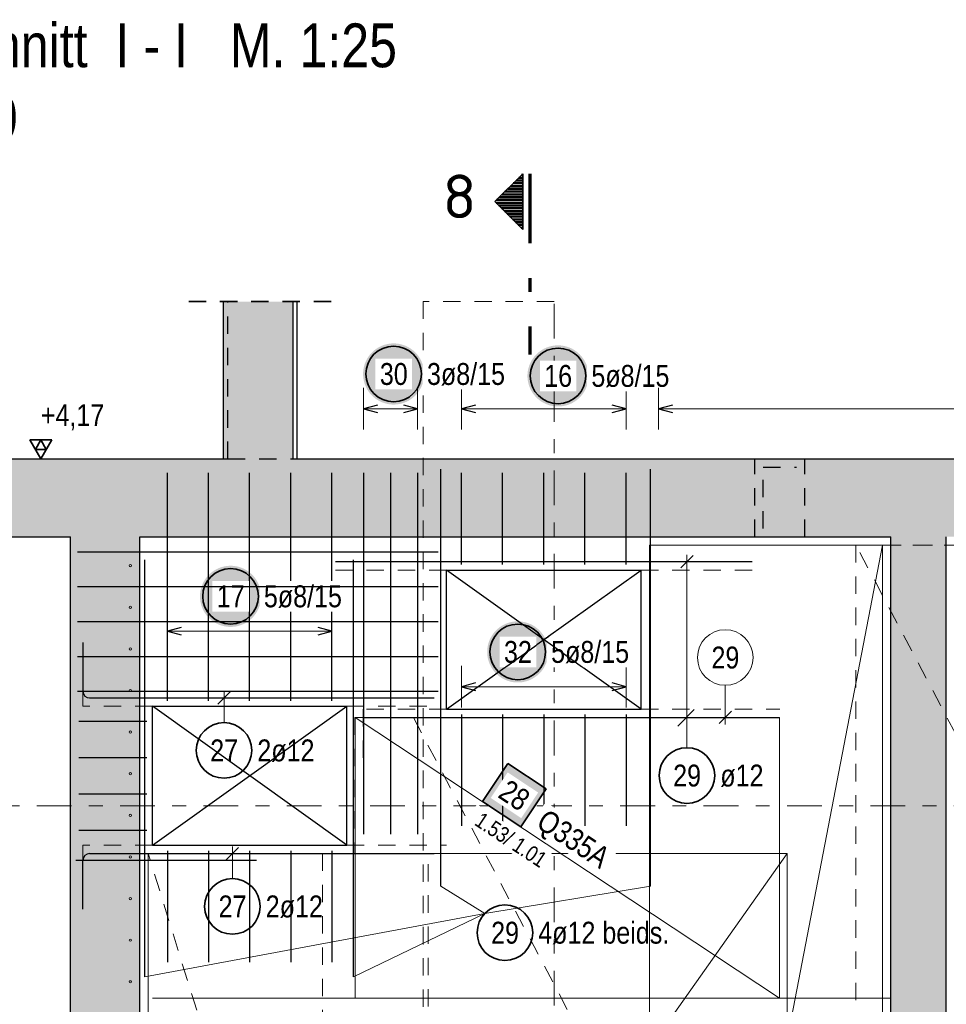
# Model space of a CAD drawing. Header units: millimetres. Extents: x 0 to 89.5, y 0 to 42.
# Tile 29 of 39: x 52.7 to 59.3, y 15 to 22.1. Entities that reach past the tile are written whole.
import ezdxf
from ezdxf.enums import TextEntityAlignment as Align

# ---------------------------------------------------------------- set-up
doc = ezdxf.new("R2010")
doc.units = ezdxf.units.MM
for name, pattern in [('DASHDOT', [1, 0.5, -0.25, 0, -0.25]), ('DASHDOTX2', [2, 1, -0.5, 0, -0.5]), ('HIDDEN', [0.375, 0.25, -0.125])]:
    doc.linetypes.add(name, pattern=pattern)
for name, color, linetype, lineweight in [('Achsen', 7, 'Continuous', 20), ('Bewehrung', 7, 'Continuous', 20), ('nplo', 7, 'Continuous', 20), ('Schraffuren', 7, 'Continuous', 20)]:
    doc.layers.add(name, color=color, linetype=linetype, lineweight=lineweight)
doc.styles.add('Arial Narrow', font='ARIALN.TTF')
doc.styles.add('isocp', font='isocp', dxfattribs={"width": 1.1})

msp = doc.modelspace()

# ---------------------------------------------------------------- hatches: boundary and pattern name
at = {"lineweight": 50}
h = msp.add_hatch(dxfattribs=at)
h.set_pattern_fill('Mau', color=4, scale=0.01, angle=-180, style=0, pattern_type=2)
h.set_pattern_definition([(-180, (0, 0), (2e-18, -0.02), [])])
h.paths.add_polyline_path([(56.294163, 20.588071), (56.294163, 20.988071), (56.094163, 20.788071)])
at = {"layer": 'Bewehrung', "lineweight": 25, "true_color": 0xffffff}
for points in [[(55.584779, 19.547543), (55.584645, 19.555221), (55.584243, 19.56289), (55.583574, 19.570539), (55.582638, 19.578161), (55.581436, 19.585746), (55.579971, 19.593284), (55.578244, 19.600766), (55.576256, 19.608183), (55.574011, 19.615527), (55.571511, 19.622788), (55.568759, 19.629957), (55.565759, 19.637025), (55.562513, 19.643985), (55.559027, 19.650827), (55.555304, 19.657543), (55.551349, 19.664125), (55.547167, 19.670566), (55.542762, 19.676856), (55.538141, 19.682989), (55.533308, 19.688956), (55.528271, 19.694752), (55.523033, 19.700368), (55.517604, 19.705798), (55.511987, 19.711035), (55.506192, 19.716073), (55.500224, 19.720906), (55.494091, 19.725527), (55.487801, 19.729931), (55.481361, 19.734114), (55.474779, 19.738069), (55.468062, 19.741792), (55.46122, 19.745278), (55.454261, 19.748523), (55.447192, 19.751524), (55.440023, 19.754276), (55.432762, 19.756776), (55.425419, 19.759021), (55.418002, 19.761008), (55.410519, 19.762736), (55.402981, 19.764201), (55.395397, 19.765402), (55.387775, 19.766338), (55.380125, 19.767007), (55.372457, 19.767409), (55.364779, 19.767543), (55.357101, 19.767409), (55.349432, 19.767007), (55.341782, 19.766338), (55.334161, 19.765402), (55.326576, 19.764201), (55.319038, 19.762736), (55.311556, 19.761008), (55.304138, 19.759021), (55.296795, 19.756776), (55.289534, 19.754276), (55.282365, 19.751524), (55.275297, 19.748523), (55.268337, 19.745278), (55.261495, 19.741792), (55.254779, 19.738069), (55.248196, 19.734114), (55.241756, 19.729931), (55.235466, 19.725527), (55.229333, 19.720906), (55.223365, 19.716073), (55.21757, 19.711035), (55.211954, 19.705798), (55.206524, 19.700368), (55.201287, 19.694752), (55.196249, 19.688956), (55.191416, 19.682989), (55.186795, 19.676856), (55.18239, 19.670566), (55.178208, 19.664125), (55.174253, 19.657543), (55.17053, 19.650827), (55.167044, 19.643985), (55.163799, 19.637025), (55.160798, 19.629957), (55.158046, 19.622788), (55.155546, 19.615527), (55.153301, 19.608183), (55.151314, 19.600766), (55.149586, 19.593284), (55.148121, 19.585746), (55.14692, 19.578161), (55.145984, 19.570539), (55.145315, 19.56289), (55.144913, 19.555221), (55.144779, 19.547543), (55.144913, 19.539865), (55.145315, 19.532197), (55.145984, 19.524547), (55.14692, 19.516925), (55.148121, 19.509341), (55.149586, 19.501803), (55.151314, 19.49432), (55.153301, 19.486903), (55.155546, 19.479559), (55.158046, 19.472299), (55.160798, 19.46513), (55.163799, 19.458061), (55.167044, 19.451102), (55.17053, 19.444259), (55.174253, 19.437543), (55.178208, 19.430961), (55.18239, 19.424521), (55.186795, 19.41823), (55.191416, 19.412098), (55.196249, 19.40613), (55.201287, 19.400334), (55.206524, 19.394718), (55.211954, 19.389288), (55.21757, 19.384051), (55.223365, 19.379013), (55.229333, 19.374181), (55.235466, 19.369559), (55.241756, 19.365155), (55.248196, 19.360973), (55.254779, 19.357018), (55.261495, 19.353295), (55.268337, 19.349809), (55.275297, 19.346563), (55.282365, 19.343563), (55.289534, 19.340811), (55.296795, 19.338311), (55.304138, 19.336066), (55.311556, 19.334078), (55.319038, 19.332351), (55.326576, 19.330886), (55.334161, 19.329684), (55.341782, 19.328748), (55.349432, 19.328079), (55.357101, 19.327677), (55.364779, 19.327543), (55.372457, 19.327677), (55.380125, 19.328079), (55.387775, 19.328748), (55.395397, 19.329684), (55.402981, 19.330886), (55.410519, 19.332351), (55.418002, 19.334078), (55.425419, 19.336066), (55.432762, 19.338311), (55.440023, 19.340811), (55.447192, 19.343563), (55.454261, 19.346563), (55.46122, 19.349809), (55.468062, 19.353295), (55.474779, 19.357018), (55.481361, 19.360973), (55.487801, 19.365155), (55.494091, 19.369559), (55.500224, 19.374181), (55.506192, 19.379013), (55.511987, 19.384051), (55.517604, 19.389288), (55.523033, 19.394718), (55.528271, 19.400334), (55.533308, 19.40613), (55.538141, 19.412098), (55.542762, 19.41823), (55.547167, 19.424521), (55.551349, 19.430961), (55.555304, 19.437543), (55.559027, 19.444259), (55.562513, 19.451102), (55.565759, 19.458061), (55.568759, 19.46513), (55.571511, 19.472299), (55.574011, 19.479559), (55.576256, 19.486903), (55.578244, 19.49432), (55.579971, 19.501803), (55.581436, 19.509341), (55.582638, 19.516925), (55.583574, 19.524547), (55.584243, 19.532197)], [(56.767946, 19.533685), (56.767812, 19.541363), (56.76741, 19.549031), (56.766741, 19.556681), (56.765805, 19.564303), (56.764604, 19.571888), (56.763139, 19.579426), (56.761411, 19.586908), (56.759424, 19.594325), (56.757179, 19.601669), (56.754679, 19.608929), (56.751927, 19.616098), (56.748926, 19.623167), (56.745681, 19.630127), (56.742195, 19.636969), (56.738472, 19.643685), (56.734517, 19.650267), (56.730335, 19.656707), (56.72593, 19.662998), (56.721309, 19.669131), (56.716476, 19.675098), (56.711438, 19.680894), (56.706201, 19.68651), (56.700771, 19.69194), (56.695155, 19.697177), (56.68936, 19.702215), (56.683392, 19.707047), (56.677259, 19.711669), (56.670969, 19.716073), (56.664529, 19.720256), (56.657946, 19.724211), (56.65123, 19.727933), (56.644388, 19.73142), (56.637428, 19.734665), (56.63036, 19.737665), (56.623191, 19.740417), (56.61593, 19.742917), (56.608587, 19.745163), (56.601169, 19.74715), (56.593687, 19.748877), (56.586149, 19.750343), (56.578564, 19.751544), (56.570943, 19.75248), (56.563293, 19.753149), (56.555624, 19.753551), (56.547946, 19.753685), (56.540268, 19.753551), (56.5326, 19.753149), (56.52495, 19.75248), (56.517328, 19.751544), (56.509744, 19.750343), (56.502206, 19.748877), (56.494723, 19.74715), (56.487306, 19.745163), (56.479963, 19.742917), (56.472702, 19.740417), (56.465533, 19.737665), (56.458464, 19.734665), (56.451505, 19.73142), (56.444663, 19.727933), (56.437946, 19.724211), (56.431364, 19.720256), (56.424924, 19.716073), (56.418634, 19.711669), (56.412501, 19.707047), (56.406533, 19.702215), (56.400738, 19.697177), (56.395121, 19.69194), (56.389692, 19.68651), (56.384454, 19.680894), (56.379417, 19.675098), (56.374584, 19.669131), (56.369963, 19.662998), (56.365558, 19.656707), (56.361376, 19.650267), (56.357421, 19.643685), (56.353698, 19.636969), (56.350212, 19.630127), (56.346966, 19.623167), (56.343966, 19.616098), (56.341214, 19.608929), (56.338714, 19.601669), (56.336469, 19.594325), (56.334481, 19.586908), (56.332754, 19.579426), (56.331289, 19.571888), (56.330087, 19.564303), (56.329151, 19.556681), (56.328482, 19.549031), (56.32808, 19.541363), (56.327946, 19.533685), (56.32808, 19.526007), (56.328482, 19.518339), (56.329151, 19.510689), (56.330087, 19.503067), (56.331289, 19.495482), (56.332754, 19.487944), (56.334481, 19.480462), (56.336469, 19.473045), (56.338714, 19.465701), (56.341214, 19.458441), (56.343966, 19.451272), (56.346966, 19.444203), (56.350212, 19.437243), (56.353698, 19.430401), (56.357421, 19.423685), (56.361376, 19.417103), (56.365558, 19.410663), (56.369963, 19.404372), (56.374584, 19.398239), (56.379417, 19.392272), (56.384454, 19.386476), (56.389692, 19.38086), (56.395121, 19.37543), (56.400738, 19.370193), (56.406533, 19.365155), (56.412501, 19.360323), (56.418634, 19.355701), (56.424924, 19.351297), (56.431364, 19.347114), (56.437946, 19.343159), (56.444663, 19.339437), (56.451505, 19.33595), (56.458464, 19.332705), (56.465533, 19.329705), (56.472702, 19.326953), (56.479963, 19.324453), (56.487306, 19.322207), (56.494723, 19.32022), (56.502206, 19.318493), (56.509744, 19.317027), (56.517328, 19.315826), (56.52495, 19.31489), (56.5326, 19.314221), (56.540268, 19.313819), (56.547946, 19.313685), (56.555624, 19.313819), (56.563293, 19.314221), (56.570943, 19.31489), (56.578564, 19.315826), (56.586149, 19.317027), (56.593687, 19.318493), (56.601169, 19.32022), (56.608587, 19.322207), (56.61593, 19.324453), (56.623191, 19.326953), (56.63036, 19.329705), (56.637428, 19.332705), (56.644388, 19.33595), (56.65123, 19.339437), (56.657946, 19.343159), (56.664529, 19.347114), (56.670969, 19.351297), (56.677259, 19.355701), (56.683392, 19.360323), (56.68936, 19.365155), (56.695155, 19.370193), (56.700771, 19.37543), (56.706201, 19.38086), (56.711438, 19.386476), (56.716476, 19.392272), (56.721309, 19.398239), (56.72593, 19.404372), (56.730335, 19.410663), (56.734517, 19.417103), (56.738472, 19.423685), (56.742195, 19.430401), (56.745681, 19.437243), (56.748926, 19.444203), (56.751927, 19.451272), (56.754679, 19.458441), (56.757179, 19.465701), (56.759424, 19.473045), (56.761411, 19.480462), (56.763139, 19.487944), (56.764604, 19.495482), (56.765805, 19.503067), (56.766741, 19.510689), (56.76741, 19.518339)], [(54.411045, 17.947543), (54.410911, 17.955221), (54.410509, 17.96289), (54.40984, 17.970539), (54.408904, 17.978161), (54.407703, 17.985746), (54.406238, 17.993284), (54.40451, 18.000766), (54.402523, 18.008183), (54.400278, 18.015527), (54.397778, 18.022788), (54.395026, 18.029957), (54.392025, 18.037025), (54.38878, 18.043985), (54.385294, 18.050827), (54.381571, 18.057543), (54.377616, 18.064125), (54.373434, 18.070566), (54.369029, 18.076856), (54.364408, 18.082989), (54.359575, 18.088956), (54.354537, 18.094752), (54.3493, 18.100368), (54.34387, 18.105798), (54.338254, 18.111035), (54.332459, 18.116073), (54.326491, 18.120906), (54.320358, 18.125527), (54.314068, 18.129931), (54.307628, 18.134114), (54.301045, 18.138069), (54.294329, 18.141792), (54.287487, 18.145278), (54.280527, 18.148523), (54.273459, 18.151524), (54.26629, 18.154276), (54.259029, 18.156776), (54.251686, 18.159021), (54.244268, 18.161008), (54.236786, 18.162736), (54.229248, 18.164201), (54.221663, 18.165402), (54.214042, 18.166338), (54.206392, 18.167007), (54.198723, 18.167409), (54.191045, 18.167543), (54.183367, 18.167409), (54.175699, 18.167007), (54.168049, 18.166338), (54.160427, 18.165402), (54.152843, 18.164201), (54.145305, 18.162736), (54.137822, 18.161008), (54.130405, 18.159021), (54.123062, 18.156776), (54.115801, 18.154276), (54.108632, 18.151524), (54.101563, 18.148523), (54.094604, 18.145278), (54.087762, 18.141792), (54.081045, 18.138069), (54.074463, 18.134114), (54.068023, 18.129931), (54.061733, 18.125527), (54.0556, 18.120906), (54.049632, 18.116073), (54.043837, 18.111035), (54.03822, 18.105798), (54.032791, 18.100368), (54.027553, 18.094752), (54.022516, 18.088956), (54.017683, 18.082989), (54.013062, 18.076856), (54.008657, 18.070566), (54.004475, 18.064125), (54.00052, 18.057543), (53.996797, 18.050827), (53.993311, 18.043985), (53.990065, 18.037025), (53.987065, 18.029957), (53.984313, 18.022788), (53.981813, 18.015527), (53.979568, 18.008183), (53.97758, 18.000766), (53.975853, 17.993284), (53.974388, 17.985746), (53.973186, 17.978161), (53.97225, 17.970539), (53.971581, 17.96289), (53.971179, 17.955221), (53.971045, 17.947543), (53.971179, 17.939865), (53.971581, 17.932197), (53.97225, 17.924547), (53.973186, 17.916925), (53.974388, 17.909341), (53.975853, 17.901803), (53.97758, 17.89432), (53.979568, 17.886903), (53.981813, 17.879559), (53.984313, 17.872299), (53.987065, 17.86513), (53.990065, 17.858061), (53.993311, 17.851102), (53.996797, 17.844259), (54.00052, 17.837543), (54.004475, 17.830961), (54.008657, 17.824521), (54.013062, 17.81823), (54.017683, 17.812098), (54.022516, 17.80613), (54.027553, 17.800334), (54.032791, 17.794718), (54.03822, 17.789288), (54.043837, 17.784051), (54.049632, 17.779013), (54.0556, 17.774181), (54.061733, 17.769559), (54.068023, 17.765155), (54.074463, 17.760973), (54.081045, 17.757018), (54.087762, 17.753295), (54.094604, 17.749809), (54.101563, 17.746563), (54.108632, 17.743563), (54.115801, 17.740811), (54.123062, 17.738311), (54.130405, 17.736066), (54.137822, 17.734078), (54.145305, 17.732351), (54.152843, 17.730886), (54.160427, 17.729684), (54.168049, 17.728748), (54.175699, 17.728079), (54.183367, 17.727677), (54.191045, 17.727543), (54.198723, 17.727677), (54.206392, 17.728079), (54.214042, 17.728748), (54.221663, 17.729684), (54.229248, 17.730886), (54.236786, 17.732351), (54.244268, 17.734078), (54.251686, 17.736066), (54.259029, 17.738311), (54.26629, 17.740811), (54.273459, 17.743563), (54.280527, 17.746563), (54.287487, 17.749809), (54.294329, 17.753295), (54.301045, 17.757018), (54.307628, 17.760973), (54.314068, 17.765155), (54.320358, 17.769559), (54.326491, 17.774181), (54.332459, 17.779013), (54.338254, 17.784051), (54.34387, 17.789288), (54.3493, 17.794718), (54.354537, 17.800334), (54.359575, 17.80613), (54.364408, 17.812098), (54.369029, 17.81823), (54.373434, 17.824521), (54.377616, 17.830961), (54.381571, 17.837543), (54.385294, 17.844259), (54.38878, 17.851102), (54.392025, 17.858061), (54.395026, 17.86513), (54.397778, 17.872299), (54.400278, 17.879559), (54.402523, 17.886903), (54.40451, 17.89432), (54.406238, 17.901803), (54.407703, 17.909341), (54.408904, 17.916925), (54.40984, 17.924547), (54.410509, 17.932197)], [(56.478135, 17.547543), (56.478001, 17.555221), (56.477599, 17.56289), (56.47693, 17.570539), (56.475994, 17.578161), (56.474792, 17.585746), (56.473327, 17.593284), (56.4716, 17.600766), (56.469612, 17.608183), (56.467367, 17.615527), (56.464867, 17.622788), (56.462115, 17.629957), (56.459115, 17.637025), (56.455869, 17.643985), (56.452383, 17.650827), (56.44866, 17.657543), (56.444705, 17.664125), (56.440523, 17.670566), (56.436118, 17.676856), (56.431497, 17.682989), (56.426664, 17.688956), (56.421627, 17.694752), (56.416389, 17.700368), (56.41096, 17.705798), (56.405343, 17.711035), (56.399548, 17.716073), (56.39358, 17.720906), (56.387447, 17.725527), (56.381157, 17.729931), (56.374717, 17.734114), (56.368135, 17.738069), (56.361418, 17.741792), (56.354576, 17.745278), (56.347617, 17.748523), (56.340548, 17.751524), (56.333379, 17.754276), (56.326118, 17.756776), (56.318775, 17.759021), (56.311358, 17.761008), (56.303875, 17.762736), (56.296337, 17.764201), (56.288753, 17.765402), (56.281131, 17.766338), (56.273481, 17.767007), (56.265813, 17.767409), (56.258135, 17.767543), (56.250457, 17.767409), (56.242788, 17.767007), (56.235138, 17.766338), (56.227517, 17.765402), (56.219932, 17.764201), (56.212394, 17.762736), (56.204912, 17.761008), (56.197495, 17.759021), (56.190151, 17.756776), (56.18289, 17.754276), (56.175721, 17.751524), (56.168653, 17.748523), (56.161693, 17.745278), (56.154851, 17.741792), (56.148135, 17.738069), (56.141552, 17.734114), (56.135112, 17.729931), (56.128822, 17.725527), (56.122689, 17.720906), (56.116721, 17.716073), (56.110926, 17.711035), (56.10531, 17.705798), (56.09988, 17.700368), (56.094643, 17.694752), (56.089605, 17.688956), (56.084772, 17.682989), (56.080151, 17.676856), (56.075746, 17.670566), (56.071564, 17.664125), (56.067609, 17.657543), (56.063886, 17.650827), (56.0604, 17.643985), (56.057155, 17.637025), (56.054154, 17.629957), (56.051402, 17.622788), (56.048902, 17.615527), (56.046657, 17.608183), (56.04467, 17.600766), (56.042942, 17.593284), (56.041477, 17.585746), (56.040276, 17.578161), (56.03934, 17.570539), (56.038671, 17.56289), (56.038269, 17.555221), (56.038135, 17.547543), (56.038269, 17.539865), (56.038671, 17.532197), (56.03934, 17.524547), (56.040276, 17.516925), (56.041477, 17.509341), (56.042942, 17.501803), (56.04467, 17.49432), (56.046657, 17.486903), (56.048902, 17.479559), (56.051402, 17.472299), (56.054154, 17.46513), (56.057155, 17.458061), (56.0604, 17.451102), (56.063886, 17.444259), (56.067609, 17.437543), (56.071564, 17.430961), (56.075746, 17.424521), (56.080151, 17.41823), (56.084772, 17.412098), (56.089605, 17.40613), (56.094643, 17.400334), (56.09988, 17.394718), (56.10531, 17.389288), (56.110926, 17.384051), (56.116721, 17.379013), (56.122689, 17.374181), (56.128822, 17.369559), (56.135112, 17.365155), (56.141552, 17.360973), (56.148135, 17.357018), (56.154851, 17.353295), (56.161693, 17.349809), (56.168653, 17.346563), (56.175721, 17.343563), (56.18289, 17.340811), (56.190151, 17.338311), (56.197495, 17.336066), (56.204912, 17.334078), (56.212394, 17.332351), (56.219932, 17.330886), (56.227517, 17.329684), (56.235138, 17.328748), (56.242788, 17.328079), (56.250457, 17.327677), (56.258135, 17.327543), (56.265813, 17.327677), (56.273481, 17.328079), (56.281131, 17.328748), (56.288753, 17.329684), (56.296337, 17.330886), (56.303875, 17.332351), (56.311358, 17.334078), (56.318775, 17.336066), (56.326118, 17.338311), (56.333379, 17.340811), (56.340548, 17.343563), (56.347617, 17.346563), (56.354576, 17.349809), (56.361418, 17.353295), (56.368135, 17.357018), (56.374717, 17.360973), (56.381157, 17.365155), (56.387447, 17.369559), (56.39358, 17.374181), (56.399548, 17.379013), (56.405343, 17.384051), (56.41096, 17.389288), (56.416389, 17.394718), (56.421627, 17.400334), (56.426664, 17.40613), (56.431497, 17.412098), (56.436118, 17.41823), (56.440523, 17.424521), (56.444705, 17.430961), (56.44866, 17.437543), (56.452383, 17.444259), (56.455869, 17.451102), (56.459115, 17.458061), (56.462115, 17.46513), (56.464867, 17.472299), (56.467367, 17.479559), (56.469612, 17.486903), (56.4716, 17.49432), (56.473327, 17.501803), (56.474792, 17.509341), (56.475994, 17.516925), (56.47693, 17.524547), (56.477599, 17.532197)]]:
    msp.add_hatch(color=7, dxfattribs=at).paths.add_polyline_path(points)
at = {"layer": 'Bewehrung', "lineweight": 18, "true_color": 0xffffff}
msp.add_hatch(color=7, dxfattribs=at).paths.add_polyline_path([(56.462111, 16.563433), (56.186871, 16.745484), (56.004819, 16.470244), (56.28006, 16.288192)])
at = {"layer": 'Schraffuren', "lineweight": 13, "true_color": 0xd7ffd7}
for points in [[(54.641081, 18.936258), (54.641081, 20.068325), (54.140098, 20.068325), (54.140098, 18.936258)], [(51.784558, 18.376258), (53.538052, 18.376258), (53.538052, 18.936258), (51.784558, 18.936258)], [(53.538052, 18.376258), (69.11721, 18.376258), (69.11721, 18.936258), (53.538052, 18.936258)], [(53.538052, 9.576243), (53.538052, 18.376258), (53.038059, 18.376258), (53.038059, 9.576243)], [(59.342618, 9.576246), (59.342618, 18.376246), (58.942618, 18.376246), (58.942618, 9.576243)]]:
    msp.add_hatch(color=254, dxfattribs=at).paths.add_polyline_path(points)

# ---------------------------------------------------------------- linework, layer by layer
at = {"color": 2, "linetype": 'Continuous', "lineweight": 35}
for p, q in [((56.294163, 20.988071), (56.094163, 20.788071)), ((56.294163, 20.988071), (56.294163, 20.588071)), ((56.094163, 20.788071), (56.294163, 20.588071))]:
    msp.add_line(p, q, dxfattribs=at)
at = {"color": 1, "linetype": 'DASHDOTX2', "lineweight": 70, "ltscale": 0.5}
msp.add_line((56.344163, 20.988071), (56.344163, 19.688071), dxfattribs=at)
at = {"color": 2, "linetype": 'HIDDEN', "lineweight": 35, "ltscale": 0.5}
msp.add_line((53.890098, 20.068325), (54.921565, 20.068325), dxfattribs=at)
at = {"color": 3, "linetype": 'Continuous', "lineweight": 25}
for p, q in [((54.140098, 18.936258), (54.140098, 20.068325)), ((54.641081, 18.936258), (54.641081, 20.068325)), ((51.784558, 18.936258), (53.538052, 18.936258)), ((53.538052, 18.936258), (54.140098, 18.936258)), ((54.641081, 18.936258), (67.192734, 18.936258)), ((51.784558, 18.376258), (53.038059, 18.376258)), ((53.038059, 9.576243), (53.038059, 18.376258)), ((53.538052, 18.376258), (58.942618, 18.376258)), ((53.538052, 9.576243), (53.538052, 18.376258)), ((58.942618, 9.576243), (58.942618, 18.376246)), ((59.342618, 9.576246), (59.342618, 18.376246))]:
    msp.add_line(p, q, dxfattribs=at)
at = {"color": 3, "linetype": 'HIDDEN', "lineweight": 25, "ltscale": 0.5}
for p, q in [((54.171949, 18.936258), (54.171949, 20.068325)), ((54.140098, 18.936258), (54.163843, 18.936258)), ((54.163843, 18.936258), (54.171949, 18.936258)), ((54.171949, 18.936258), (54.641081, 18.936258)), ((57.964023, 18.376258), (57.964023, 18.936258)), ((58.324023, 18.376258), (58.324023, 18.936258))]:
    msp.add_line(p, q, dxfattribs=at)
at = {"color": 9, "linetype": 'HIDDEN', "lineweight": 0, "ltscale": 0.5}
for p, q in [((56.520798, 20.068325), (55.576359, 20.068325)), ((55.576359, 20.068325), (55.576359, 9.00332))]:
    msp.add_line(p, q, dxfattribs=at)
at = {"color": 9, "linetype": 'DASHDOT', "lineweight": 0, "ltscale": 0.5}
for p, q in [((56.520798, 9.00332), (56.520798, 20.068325)), ((68.64618, 16.438922), (52.377452, 16.438922))]:
    msp.add_line(p, q, dxfattribs=at)
at = {"color": 2, "linetype": 'Continuous', "lineweight": 35, "ltscale": 0.5}
for p, q in [((52.904257, 19.072653), (52.746757, 19.072653)), ((52.746757, 19.072653), (52.825507, 18.936258)), ((52.825507, 19.072653), (52.786132, 19.004455)), ((52.825507, 18.936258), (52.904257, 19.072653)), ((52.864882, 19.004455), (52.825507, 19.072653)), ((52.786132, 19.004455), (52.864882, 19.004455))]:
    msp.add_line(p, q, dxfattribs=at)
at = {"color": 3, "linetype": 'Continuous', "lineweight": 25, "ltscale": 0.5}
msp.add_line((52.746757, 18.936258), (53.279674, 18.936258), dxfattribs=at)
at = {"color": 7, "linetype": 'HIDDEN', "lineweight": 18, "ltscale": 0.5}
for p, q in [((59.452528, 18.316254), (57.20532, 18.316254)), ((63.292531, 18.316254), (58.692532, 18.316254)), ((58.692532, 18.316254), (58.692532, 9.596257)), ((63.292531, 9.596257), (58.692532, 18.316254)), ((56.445321, 17.07624), (55.08532, 17.07624)), ((55.08532, 17.07624), (55.08532, 16.096244)), ((57.20532, 17.076244), (56.445321, 17.07624)), ((55.612533, 16.096243), (53.598059, 16.096243)), ((53.598059, 16.096243), (53.598064, 9.596262)), ((55.612533, 9.596262), (53.598059, 16.096243)), ((55.08532, 16.096244), (54.852533, 16.096244)), ((54.852533, 16.096244), (54.852533, 9.596262)), ((55.612533, 9.596262), (55.612533, 16.096243)), ((55.612533, 16.096243), (55.612533, 16.096243))]:
    msp.add_line(p, q, dxfattribs=at)
at = {"color": 9, "linetype": 'Continuous', "lineweight": 0}
msp.add_line((53.628621, 15.056243), (58.942618, 15.056243), dxfattribs=at)
at = {"layer": 'Achsen', "color": 3, "linetype": 'Continuous', "lineweight": 25}
for p, q in [((54.671565, 18.936258), (54.671565, 20.068325)), ((55.745322, 18.136243), (57.145322, 18.136243)), ((55.745322, 17.136243), (55.745322, 18.136243)), ((53.628621, 17.156243), (55.028621, 17.156243)), ((53.628621, 16.156243), (53.628621, 17.156243)), ((55.028621, 16.156243), (53.628621, 17.156243)), ((54.328621, 16.656243), (55.028621, 17.156243)), ((55.028621, 16.156243), (55.028621, 17.156243)), ((55.745322, 17.136243), (57.145322, 17.136243)), ((53.628621, 16.156243), (54.328621, 16.656243)), ((53.628621, 16.156243), (55.028621, 16.156243))]:
    msp.add_line(p, q, dxfattribs=at)
at = {"layer": 'Achsen', "color": 3, "linetype": 'HIDDEN', "lineweight": 25, "ltscale": 0.5}
for p, q in [((58.024023, 18.876246), (58.264023, 18.876246)), ((58.024023, 18.436246), (58.024023, 18.876246))]:
    msp.add_line(p, q, dxfattribs=at)
at = {"layer": 'Bewehrung', "color": 5, "linetype": 'Continuous', "lineweight": 18, "ltscale": 0.5}
for p, q in [((55.149082, 19.447543), (55.149082, 19.147543)), ((55.537322, 19.147543), (55.537322, 19.447543)), ((55.853322, 19.447543), (55.853322, 19.147543)), ((57.037321, 19.147543), (57.037321, 19.447543)), ((55.537322, 19.297543), (55.149082, 19.297543)), ((55.853322, 19.297543), (57.037321, 19.297543)), ((67.084734, 19.297543), (57.27203, 19.297543)), ((57.475791, 16.857944), (57.475791, 18.246243)), ((53.736621, 17.847543), (53.736621, 17.547543)), ((54.92062, 17.547543), (54.92062, 17.847543)), ((53.736621, 17.697543), (54.92062, 17.697543)), ((55.853322, 17.447543), (55.853322, 17.147543)), ((57.037322, 17.147543), (57.037322, 17.447543)), ((57.037322, 17.297543), (55.853322, 17.297543)), ((54.143971, 17.039021), (54.143971, 17.266243)), ((54.20433, 15.916342), (54.20433, 16.146243)), ((55.704863, 15.862408), (56.021392, 15.66551)), ((57.21346, 15.862408), (56.021392, 15.66551)), ((53.573672, 15.20988), (56.021392, 15.66551)), ((55.076281, 15.20988), (56.021392, 15.66551))]:
    msp.add_line(p, q, dxfattribs=at)
at = {"layer": 'Bewehrung', "color": 3, "linetype": 'Continuous', "lineweight": 25, "ltscale": 0.5}
for p, q in [((55.249082, 19.324338), (55.149082, 19.297543)), ((55.149082, 19.297543), (55.249082, 19.270748)), ((55.537322, 19.297543), (55.437322, 19.324338)), ((55.437322, 19.270748), (55.537322, 19.297543)), ((55.953322, 19.324338), (55.853322, 19.297543)), ((55.853322, 19.297543), (55.953322, 19.270748)), ((57.037321, 19.297543), (56.937321, 19.324338)), ((56.937321, 19.270748), (57.037321, 19.297543)), ((57.37203, 19.324338), (57.27203, 19.297543)), ((57.27203, 19.297543), (57.37203, 19.270748)), ((55.704863, 15.862408), (55.704863, 18.862408)), ((53.736621, 17.196243), (53.736621, 18.836272)), ((54.03262, 17.196243), (54.03262, 18.836272)), ((54.32862, 17.196243), (54.32862, 18.836272)), ((54.62462, 17.196243), (54.62462, 18.836272)), ((54.92062, 17.196243), (54.92062, 18.836272)), ((55.149082, 18.836258), (55.149082, 16.236258)), ((55.343202, 18.836258), (55.343202, 16.236258)), ((55.537322, 18.836258), (55.537322, 16.236258)), ((55.853322, 18.176243), (55.853322, 18.836258)), ((56.149321, 18.176243), (56.149321, 18.836258)), ((56.445321, 18.176243), (56.445321, 18.836258)), ((56.741321, 18.176243), (56.741321, 18.836258)), ((57.037321, 18.176243), (57.037321, 18.836258)), ((53.088621, 18.268258), (55.685883, 18.268258)), ((53.573672, 15.20988), (53.573672, 18.20988)), ((57.519985, 18.240438), (57.431597, 18.152049)), ((57.945322, 18.196243), (54.945322, 18.196243)), ((53.088621, 17.766251), (55.685883, 17.766251)), ((53.836621, 17.724338), (53.736621, 17.697543)), ((54.92062, 17.697543), (54.82062, 17.724338)), ((53.736621, 17.697543), (53.836621, 17.670748)), ((54.82062, 17.670748), (54.92062, 17.697543)), ((53.128621, 17.616243), (53.128621, 17.264243)), ((53.088621, 17.515248), (55.685883, 17.515248)), ((55.953322, 17.324338), (55.853322, 17.297543)), ((55.853322, 17.297543), (55.953322, 17.270748)), ((57.037322, 17.297543), (56.937322, 17.324338)), ((56.937322, 17.270748), (57.037322, 17.297543)), ((53.088621, 17.264244), (55.685883, 17.264244)), ((54.188165, 17.260438), (54.099776, 17.172049)), ((53.176621, 17.216243), (55.656621, 17.216243)), ((55.14231, 17.076243), (58.14231, 17.076243)), ((55.853322, 17.096243), (55.853322, 16.296243)), ((56.149322, 17.096243), (56.149322, 16.296243)), ((56.445322, 17.096243), (56.445322, 16.296243)), ((56.741322, 17.096243), (56.741322, 16.296243)), ((57.037322, 17.096243), (57.037322, 16.296243)), ((53.098052, 17.048243), (53.588621, 17.048243)), ((53.098052, 16.78691), (53.588621, 16.78691)), ((53.098052, 16.525577), (53.588621, 16.525577)), ((53.098052, 16.264244), (53.588621, 16.264244)), ((53.176621, 16.096243), (55.656621, 16.096243)), ((53.736621, 16.116243), (53.736621, 15.316243)), ((54.032621, 16.116243), (54.032621, 15.316243)), ((54.248524, 16.140438), (54.160136, 16.052049)), ((54.328621, 16.116243), (54.328621, 15.316243)), ((54.624621, 16.116243), (54.624621, 15.316243)), ((54.920621, 16.116243), (54.920621, 15.316243)), ((53.07806, 16.048243), (54.37806, 16.048243)), ((53.128621, 15.696243), (53.128621, 16.048243))]:
    msp.add_line(p, q, dxfattribs=at)
at = {"layer": 'Bewehrung', "color": 7, "linetype": 'Continuous', "lineweight": 18, "ltscale": 0.5}
for p, q in [((58.882613, 18.316255), (57.205319, 18.316255)), ((58.882613, 9.596258), (58.882613, 18.316255)), ((58.882613, 18.316255), (58.882613, 18.316255)), ((55.088621, 17.076243), (55.088621, 15.056245)), ((58.142616, 17.076243), (55.088621, 17.076243)), ((55.088621, 17.076243), (55.088621, 17.076243)), ((58.142616, 15.056245), (55.088621, 17.076243)), ((58.142616, 15.056245), (58.142616, 17.076243)), ((55.31728, 16.096242), (53.59806, 16.096241)), ((53.59806, 16.096241), (53.598065, 9.596267)), ((58.198054, 16.096242), (53.598065, 9.596267)), ((58.198054, 16.096242), (55.31728, 16.096242)), ((58.198059, 9.596271), (58.198054, 16.096242)), ((55.088621, 15.056245), (58.142616, 15.056245))]:
    msp.add_line(p, q, dxfattribs=at)
at = {"layer": 'Bewehrung', "color": 9, "linetype": 'HIDDEN', "lineweight": 0, "ltscale": 0.5}
for p, q in [((55.745322, 18.136243), (54.945322, 18.136243)), ((57.145322, 18.136243), (57.945322, 18.136243)), ((53.128621, 17.156243), (53.128621, 17.556243)), ((53.628621, 17.156243), (53.128621, 17.156243)), ((55.028621, 17.156243), (55.685322, 17.156243)), ((55.745322, 17.136243), (55.145322, 17.136243)), ((55.145322, 17.136243), (55.145322, 16.736243)), ((57.145322, 17.136243), (58.145322, 17.136243)), ((53.628621, 16.156243), (53.128621, 16.156243)), ((53.128621, 16.156243), (53.128621, 15.756243)), ((55.028621, 16.156243), (55.745322, 16.156243))]:
    msp.add_line(p, q, dxfattribs=at)
at = {"layer": 'Bewehrung', "color": 9, "linetype": 'Continuous', "lineweight": 0, "ltscale": 0.5}
for p, q in [((57.751632, 17.307196), (57.751632, 17.026243)), ((57.707438, 17.032049), (57.795826, 17.120438))]:
    msp.add_line(p, q, dxfattribs=at)
at = {"layer": 'Bewehrung', "color": 3, "linetype": 'Continuous', "lineweight": 25}
msp.add_line((57.410718, 17.012695), (57.528991, 17.134347), dxfattribs=at)
at = {"layer": 'Bewehrung', "color": 2, "linetype": 'Continuous', "lineweight": 35, "ltscale": 0.5}
for p, q in [((56.186871, 16.745484), (56.004819, 16.470244)), ((56.462111, 16.563433), (56.186871, 16.745484)), ((56.28006, 16.288192), (56.462111, 16.563433)), ((56.004819, 16.470244), (56.28006, 16.288192))]:
    msp.add_line(p, q, dxfattribs=at)
for centre in [(55.364779, 19.547543), (56.547946, 19.533685), (54.191045, 17.947543), (56.258135, 17.547543), (54.143971, 16.839021), (57.475791, 16.657944), (54.20433, 15.716342), (56.165823, 15.527164)]:
    msp.add_circle(centre, 0.2, dxfattribs=at)
at = {"layer": 'Bewehrung', "color": 9, "linetype": 'Continuous', "lineweight": 0, "ltscale": 0.5}
msp.add_circle((57.751632, 17.507196), 0.2, dxfattribs=at)
at = {"layer": 'Bewehrung', "color": 3, "linetype": 'Continuous', "lineweight": 25, "ltscale": 0.5}
for centre, start, end in [((53.176621, 17.264243), 180, 270), ((53.176621, 16.048243), 90, 180)]:
    msp.add_arc(centre, 0.048, start, end, dxfattribs=at)
at = {"layer": 'nplo', "color": 9, "linetype": 'Continuous', "lineweight": 0, "ltscale": 0.5}
for centre in [(53.470059, 18.168265), (53.470059, 18.168265), (53.470059, 17.868837), (53.470059, 17.868837), (53.470059, 17.569408), (53.470059, 17.569408), (53.470059, 17.26998), (53.470059, 17.26998), (53.470059, 16.970552), (53.470059, 16.970552), (53.470059, 16.671123), (53.470059, 16.671123), (53.470059, 16.371695), (53.470059, 16.371695), (53.470059, 16.072266), (53.470059, 16.072266), (53.470059, 15.772838), (53.470059, 15.772838), (53.470059, 15.47341), (53.470059, 15.47341), (53.470059, 15.173981), (53.470059, 15.173981)]:
    msp.add_circle(centre, 0.008, dxfattribs=at)

# ---------------------------------------------------------------- texts
at = {"color": 1, "lineweight": 70, "style": 'Arial Narrow'}
for s, p in [('Schnitt  I - I   M. 1:25', (52.059153, 21.754882)), ('W9', (52.120948, 21.231002))]:
    msp.add_text(s, height=0.315, dxfattribs=at).set_placement(p)
at = {"color": 2, "lineweight": 35, "style": 'isocp', "width": 1.15}
msp.add_text('8', height=0.315, dxfattribs=at).set_placement((55.839126, 20.668008), align=Align.CENTER)
at = {"color": 2, "lineweight": 35, "insert": (52.775518, 19.330008), "char_height": 0.1575, "attachment_point": 1, "line_spacing_factor": 0.9, "style": 'Arial Narrow'}
msp.add_mtext(' +4,17', dxfattribs=at)
at = {"layer": 'Bewehrung', "color": 9, "lineweight": 0, "insert": (57.652407, 17.585946), "char_height": 0.1575, "attachment_point": 1, "line_spacing_factor": 0.9, "style": 'Arial Narrow'}
msp.add_mtext('29', dxfattribs=at)
at = {"layer": 'Bewehrung', "color": 2, "lineweight": 35, "char_height": 0.1575, "attachment_point": 1, "line_spacing_factor": 0.9, "style": 'Arial Narrow'}
for s, insert in [('27', (54.044746, 16.917771)), ('2ø12', (54.383971, 16.917771)), ('29', (57.376566, 16.736694)), ('ø12', (57.715791, 16.736694)), ('27', (54.105105, 15.795092)), ('2ø12', (54.44433, 15.795092)), ('29', (56.066598, 15.605914)), ('4ø12 beids.', (56.405823, 15.605914))]:
    msp.add_mtext(s, dxfattribs=dict(at, insert=insert))

# ---------------------------------------------------------------- next in the draw order: texts
at = {"layer": 'Bewehrung', "color": 2, "lineweight": 35, "char_height": 0.1575, "attachment_point": 1, "line_spacing_factor": 0.9, "style": 'Arial Narrow', "bg_fill": 3, "box_fill_scale": 1.2, "bg_fill_color": 256, "bg_fill_true_color": 13158600, "bg_fill_transparency": 0}
for s, insert in [('30', (55.265554, 19.626293)), ('3ø8/15', (55.604779, 19.626293)), ('16', (56.448721, 19.612435)), ('5ø8/15', (56.787946, 19.612435)), ('17', (54.09182, 18.026293)), ('5ø8/15', (54.431045, 18.026293)), ('32', (56.15891, 17.626293)), ('5ø8/15', (56.498135, 17.626293))]:
    msp.add_mtext(s, dxfattribs=dict(at, insert=insert))
at = {"layer": 'Bewehrung', "color": 2, "lineweight": 35, "char_height": 0.1575, "attachment_point": 1, "rotation": 326.5182369, "line_spacing_factor": 0.9, "style": 'Arial Narrow', "bg_fill": 3, "box_fill_scale": 1.2, "bg_fill_color": 256, "bg_fill_true_color": 13158600, "bg_fill_transparency": 0}
for s, insert in [('28', (56.19415, 16.63726)), ('Q335A', (56.468858, 16.424088))]:
    msp.add_mtext(s, dxfattribs=dict(at, insert=insert))

# ---------------------------------------------------------------- next in the draw order: linework, layer by layer
at = {"color": 7, "linetype": 'HIDDEN', "lineweight": 18, "ltscale": 0.5}
msp.add_line((57.20532, 18.316254), (57.20532, 17.076244), dxfattribs=at)
at = {"layer": 'Achsen', "color": 3, "linetype": 'Continuous', "lineweight": 25}
for p, q in [((57.145322, 17.136243), (55.745322, 18.136243)), ((56.445322, 17.636243), (57.145322, 18.136243)), ((57.145322, 17.136243), (57.145322, 18.136243)), ((55.745322, 17.136243), (56.445322, 17.636243))]:
    msp.add_line(p, q, dxfattribs=at)
at = {"layer": 'Bewehrung', "color": 5, "linetype": 'Continuous', "lineweight": 18, "ltscale": 0.5}
msp.add_line((57.27203, 19.447543), (57.27203, 19.147543), dxfattribs=at)
at = {"layer": 'Bewehrung', "color": 3, "linetype": 'Continuous', "lineweight": 25, "ltscale": 0.5}
for p, q in [((57.21346, 15.862408), (57.21346, 18.862408)), ((55.076281, 15.20988), (55.076281, 18.20988)), ((53.088621, 18.017254), (55.685883, 18.017254))]:
    msp.add_line(p, q, dxfattribs=at)
at = {"layer": 'Bewehrung', "color": 7, "linetype": 'Continuous', "lineweight": 18, "ltscale": 0.5}
for p, q in [((57.205319, 18.316255), (57.205319, 9.596258)), ((57.205319, 9.596258), (58.882613, 18.316255))]:
    msp.add_line(p, q, dxfattribs=at)

# ---------------------------------------------------------------- next in the draw order: texts
at = {"layer": 'Bewehrung', "color": 2, "lineweight": 35, "insert": (55.971719, 16.4202), "char_height": 0.1125, "attachment_point": 1, "rotation": 326.5182369, "line_spacing_factor": 0.9, "style": 'Arial Narrow', "bg_fill": 3, "box_fill_scale": 1.2, "bg_fill_color": 256, "bg_fill_true_color": 13158600, "bg_fill_transparency": 0}
msp.add_mtext(' 1.53/ 1.01', dxfattribs=at)

# ---------------------------------------------------------------- next in the draw order: linework, layer by layer
at = {"color": 7, "linetype": 'HIDDEN', "lineweight": 18, "ltscale": 0.5}
msp.add_line((55.506669, 17.07624), (59.452528, 9.596262), dxfattribs=at)

doc.saveas('drawing.dxf')
